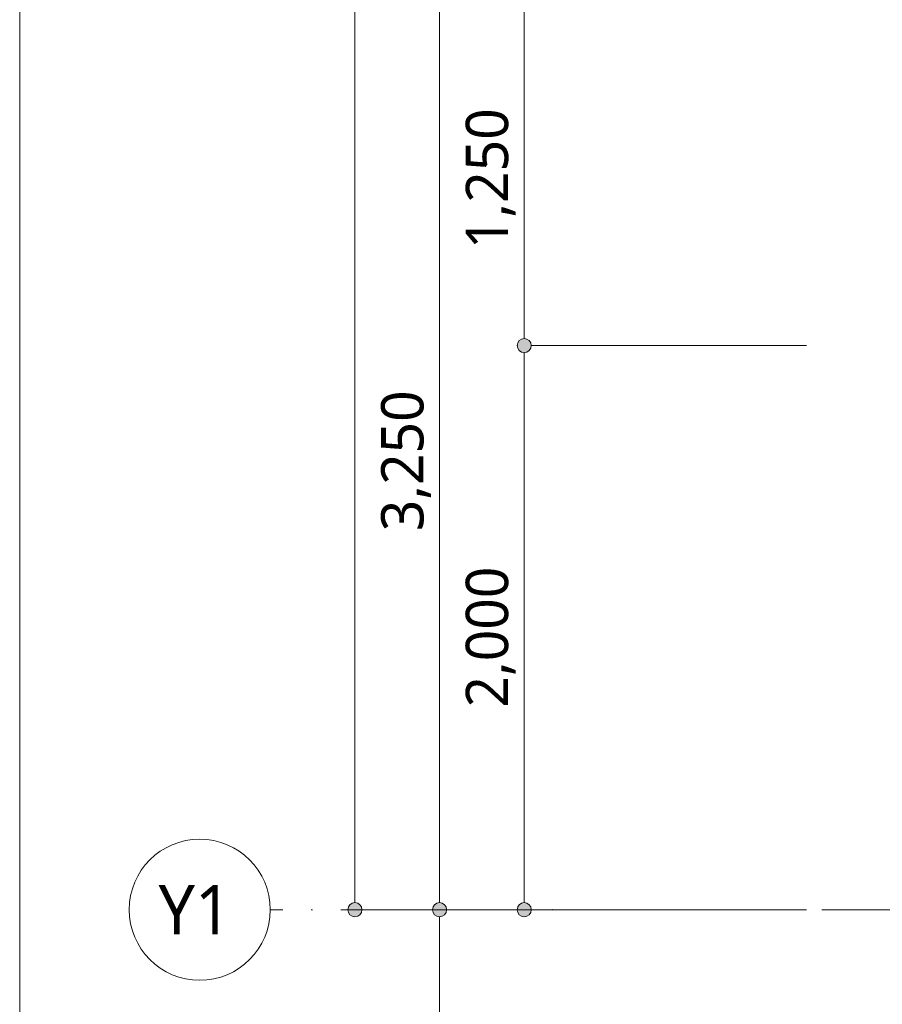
# Model space of a CAD drawing. Header units: millimetres. Extents: x 0 to 841, y 0 to 1188.
# Tile 54 of 98: x 421 to 482, y 920 to 990. Entities that reach past the tile are written whole.
import ezdxf
from ezdxf.xclip import XClip

# ---------------------------------------------------------------- set-up
doc = ezdxf.new("R2010")
doc.units = ezdxf.units.MM
doc.header["$MEASUREMENT"] = 0
doc.header["$XCLIPFRAME"] = 0
doc.linetypes.add('通り芯', pattern=[19, 15, -2, 0, -2])
doc.layers.add('寸法', color=7, linetype='Continuous')
for name, color, linetype, lineweight in [('寸法_ペン_番号__45', 7, 'Continuous', 13), ('寸法_ペン_番号__46', 7, 'Continuous', 13), ('解答用紙_1_01_2図中枠・表題欄_ペン_番号__7', 7, 'Continuous', 18), ('通り芯_ペン_番号__138', 7, 'Continuous', 5), ('通り芯_ペン_番号__139', 8, 'Continuous', 5)]:
    doc.layers.add(name, color=color, linetype=linetype, lineweight=lineweight)
doc.layers.add('寸法_ペン_番号__85', color=251, linetype='Continuous', lineweight=5, true_color=0x6a6a6a)
doc.styles.add('GENERATED_STYLE_1', font='meiryo.ttc')

# ---------------------------------------------------------------- blocks, each defined once
blk = doc.blocks.new('図面_6_6', base_point=(598.263, 1001.922))
at = {"layer": '寸法', "linetype": 'Continuous', "lineweight": 0, "true_color": 0x000000}
for points in [[(455.763, 966.959), (455.801, 966.767), (455.909, 966.605), (456.071, 966.497), (456.263, 966.459), (456.454, 966.497), (456.616, 966.605), (456.725, 966.767), (456.763, 966.959), (456.725, 967.15), (456.616, 967.312), (456.454, 967.421), (456.263, 967.459), (456.071, 967.421), (455.909, 967.312), (455.801, 967.15)], [(443.763, 926.959), (443.801, 926.767), (443.909, 926.605), (444.071, 926.497), (444.263, 926.459), (444.454, 926.497), (444.616, 926.605), (444.725, 926.767), (444.763, 926.959), (444.725, 927.15), (444.616, 927.312), (444.454, 927.421), (444.263, 927.459), (444.071, 927.421), (443.909, 927.312), (443.801, 927.15)], [(449.763, 926.959), (449.801, 926.767), (449.909, 926.605), (450.071, 926.497), (450.263, 926.459), (450.454, 926.497), (450.616, 926.605), (450.725, 926.767), (450.763, 926.959), (450.725, 927.15), (450.616, 927.312), (450.454, 927.421), (450.263, 927.459), (450.071, 927.421), (449.909, 927.312), (449.801, 927.15)], [(455.763, 926.959), (455.801, 926.767), (455.909, 926.605), (456.071, 926.497), (456.263, 926.459), (456.454, 926.497), (456.616, 926.605), (456.725, 926.767), (456.763, 926.959), (456.725, 927.15), (456.616, 927.312), (456.454, 927.421), (456.263, 927.459), (456.071, 927.421), (455.909, 927.312), (455.801, 927.15)]]:
    blk.add_hatch(color=18, dxfattribs=at).paths.add_polyline_path(points)
at = {"layer": '寸法_ペン_番号__45', "color": 7, "linetype": 'Continuous', "lineweight": 13}
for centre in [(456.263, 966.959), (444.263, 926.959), (450.263, 926.959), (456.263, 926.959)]:
    blk.add_circle(centre, 0.5, dxfattribs=at)
at = {"layer": '寸法_ペン_番号__85', "color": 251, "linetype": 'Continuous', "lineweight": 5, "true_color": 0x6a6a6a}
for p, q in [((444.263, 1094.459), (444.263, 927.459)), ((450.263, 991.459), (450.263, 927.459)), ((456.263, 967.459), (456.263, 991.459)), ((476.263, 966.959), (456.763, 966.959)), ((456.263, 927.459), (456.263, 966.459)), ((444.763, 926.959), (464.263, 926.959)), ((450.263, 926.459), (450.263, 897.459)), ((450.763, 926.959), (470.263, 926.959)), ((476.263, 926.959), (456.763, 926.959))]:
    blk.add_line(p, q, dxfattribs=at)
for p in [(455.763, 966.959), (443.763, 926.959), (449.763, 926.959), (455.763, 926.959)]:
    blk.add_point(p, dxfattribs=at)
at = {"layer": '通り芯_ペン_番号__138', "color": 7, "linetype": 'Continuous', "lineweight": 5}
blk.add_circle((433.263, 926.959), 5, dxfattribs=at)
at = {"layer": '通り芯_ペン_番号__139', "color": 8, "linetype": '通り芯', "lineweight": 5}
for q in [(438.263, 926.959), (744.263, 926.959)]:
    blk.add_line((458.263, 926.959), q, dxfattribs=at)
blk.add_point((458.263, 926.959), dxfattribs=at)
blk.add_point((458.263, 926.959), dxfattribs=at)
at = {"layer": '寸法_ペン_番号__46', "color": 7, "linetype": 'Continuous', "lineweight": 13, "char_height": 3, "width": 11.334, "attachment_point": 7, "rotation": 90, "style": 'GENERATED_STYLE_1'}
for s, insert in [('\\A1;{\\pql;\\fMeiryo|b0|i0|c128|p0;\\W1.000000;1,250}', (455.663, 973.792)), ('\\A1;{\\pql;\\fMeiryo|b0|i0|c128|p0;\\W1.000000;3,250}', (449.663, 953.792)), ('\\A1;{\\pql;\\fMeiryo|b0|i0|c128|p0;\\W1.000000;2,000}', (455.663, 941.292))]:
    blk.add_mtext(s, dxfattribs=dict(at, insert=insert))
at = {"layer": '通り芯_ペン_番号__138', "color": 7, "linetype": 'Continuous', "lineweight": 5, "insert": (430.341, 928.709), "char_height": 3.5, "attachment_point": 1, "style": 'GENERATED_STYLE_1'}
blk.add_mtext('\\A1;{\\pql;\\pt0;\\fMeiryo|b0|i0|c128|p0;\\W1.000000;Y1}', dxfattribs=at)
blk = doc.blocks.new('図面_9_1', base_point=(-3958.955, -536.964))
at = {"layer": '解答用紙_1_01_2図中枠・表題欄_ペン_番号__7', "color": 7, "linetype": 'Continuous', "lineweight": 18, "ltscale": 0.01}
blk.add_line((420.5, 1173.15), (420.5, 814.998), dxfattribs=at)

msp = doc.modelspace()

# ---------------------------------------------------------------- block references
at = {"color": 7, "linetype": 'Continuous', "lineweight": 5}
ref = msp.add_blockref('図面_6_6', (598.263, 1001.922), dxfattribs=at)
XClip(ref).set_block_clipping_path([(424.0552611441, 854.4891387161), (772.4698611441, 1149.3547809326)])

# ---------------------------------------------------------------- next in the draw order: block references
at = {"color": 7, "linetype": 'Continuous', "lineweight": 15}
ref = msp.add_blockref('図面_9_1', (-3958.955, -536.964), dxfattribs=at)
XClip(ref).set_block_clipping_path([(0, 0), (841, 1188)])

doc.saveas('drawing.dxf')
